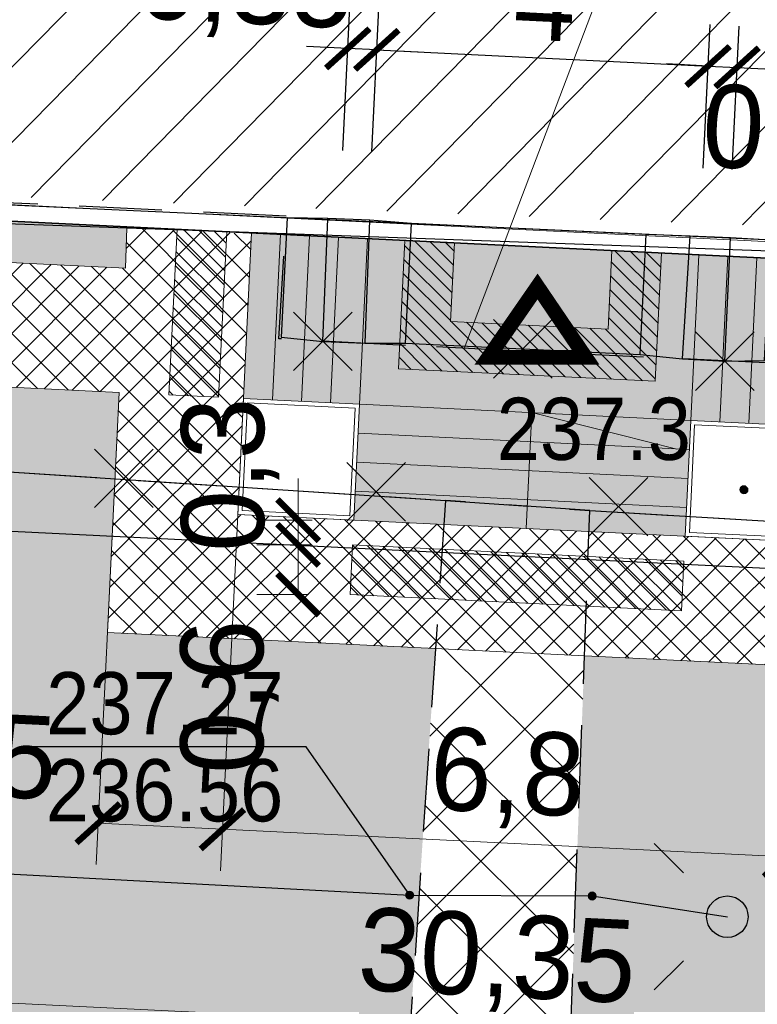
# Model space of a CAD drawing. Extents: x 40810 to 6568062, y -66833 to 5647073.
# Tile 12 of 35: x 6567786 to 6567795, y 5646964 to 5646976. Entities that reach past the tile are written whole.
import ezdxf
from ezdxf.enums import TextEntityAlignment as Align
from ezdxf.lldxf.tags import DXFTag

# ---------------------------------------------------------------- set-up
doc = ezdxf.new("R2010")
doc.units = 0
doc.header["$MEASUREMENT"] = 0
for name, pattern in [('DGN_STYLE_9021', [7.5, 3.75, 3.75]), ('KTCR02_05', [1.5, 1, -0.5]), ('PZAG_03_05', [9, 4.5, 4.5])]:
    doc.linetypes.add(name, pattern=pattern)
doc.layers.get('0').update_dxf_attribs({"linetype": 'CONTINUOUS'})
doc.layers.get('Defpoints').update_dxf_attribs({"linetype": 'CONTINUOUS'})
for name, color, linetype, lineweight in [('_Eko_deszczowka', 94, 'CONTINUOUS', 30), ('A_izolacja', 5, 'CONTINUOUS', 9), ('IA_bezp', 140, 'CONTINUOUS', 20), ('l.przerywana', 104, 'ICAD_ISO03W100', 5), ('l.widokowa', 140, 'CONTINUOUS', 15), ('szraf1', 8, 'CONTINUOUS', 5), ('wymiarowanie', 176, 'CONTINUOUS', 9)]:
    doc.layers.add(name, color=color, linetype=linetype, lineweight=lineweight)
for name, color, linetype in [('BDOT1', 7, 'CONTINUOUS'), ('D-opis', 104, 'CONTINUOUS'), ('EWID_BUD', 7, 'CONTINUOUS'), ('GESUT1', 7, 'CONTINUOUS'), ('IA_wymiary', 7, 'CONTINUOUS'), ('PZAG', 7, 'CONTINUOUS'), ('Z-zielen', 62, 'CONTINUOUS')]:
    doc.layers.add(name, color=color, linetype=linetype)
doc.styles.get("Standard").update_dxf_attribs({"font": 'GOTHIC.TTF'})
doc.styles.add('STYLE-GEO_140', font='geo_140.shx', dxfattribs={"bigfont": 'geo_140big.shx'})
tags = doc.linetypes.add('ICAD_ISO03W100', pattern=[30, 12, -18]).pattern_tags.tags
tags[6:7] = [DXFTag(74, 4), DXFTag(75, 0), DXFTag(340, '0'), DXFTag(46, 1.0), DXFTag(50, 0.0), DXFTag(44, 0.0), DXFTag(45, 0.0)]
tags[4:5] = [DXFTag(74, 4), DXFTag(75, 0), DXFTag(340, '0'), DXFTag(46, 1.0), DXFTag(50, 0.0), DXFTag(44, 0.0), DXFTag(45, 0.0)]
doc.dimstyles.new('Skala 1-50', dxfattribs={"dimtxt": 1, "dimasz": 0.5, "dimexe": 0.5, "dimexo": 0.5, "dimgap": 0.2, "dimtad": 1, "dimtxsty": 'Standard', "dimblk": 'ARCHTICK', "dimcen": 0.5, "dimclrd": 256, "dimclre": 256, "dimadec": 0, "dimazin": 0, "dimtfac": 1, "dimtdec": 1, "dimtmove": 1, "dimatfit": 3, "dimldrblk": 'ARCHTICK', "dimfxl": 1, "dimlwd": -1, "dimlwe": -1, "dimarcsym": 0})
pattern_1 = [(45, (0, 0), (-0.1767766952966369, 0.1767766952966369), []), (135, (0, 0), (-0.1767766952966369, -0.1767766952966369), [])]
pattern_2 = [(0, (0.04, 0.02), (0, 1), [0, -1]), (0, (0.36, 0.04), (0, 1), [0, -1]), (0, (0.18, 0.26), (0, 1), [0, -1]), (0, (0.4, 0.42), (0, 1), [0, -1]), (0, (0.14, 0.48), (0, 1), [0, -1]), (0, (0.22, 0.72), (0, 1), [0, -1]), (0, (0.08, 0.9), (0, 1), [0, -1]), (0, (0.4, 0.88), (0, 1), [0, -1]), (0, (0.64, 0.92), (0, 1), [0, -1]), (0, (0.76, 0.68), (0, 1), [0, -1]), (0, (0.96, 0.66), (0, 1), [0, -1]), (0, (0.96, 0.3), (0, 1), [0, -1]), (0, (0.78, 0.18), (0, 1), [0, -1]), (0, (0.5, 0.24), (0, 1), [0, -1]), (0, (0.68, 0.42), (0, 1), [0, -1]), (0, (0.5, 0.6), (0, 1), [0, -1]), (0, (0.92, 0.04), (0, 1), [0, -1])]

# ---------------------------------------------------------------- blocks, each defined once
blk = doc.blocks.new('DWG_H0_11')
at = {"layer": 'BDOT1', "linetype": 'Continuous'}
blk.add_hatch(color=7, dxfattribs=at).paths.add_polyline_path([(0.08999999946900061, -2.728484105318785e-10, 0.9999999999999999), (-0.09000000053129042, -2.728484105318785e-10, 0.9999999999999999)], flags=16)
at = {"layer": 'BDOT1', "color": 7, "linetype": 'Continuous'}
blk.add_lwpolyline([(0.08999999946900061, -2.728484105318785e-10, 0.9999999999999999), (-0.09000000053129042, -2.728484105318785e-10, 0.9999999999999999)], format="xyb", close=True, dxfattribs=at)
blk = doc.blocks.new('RTPW01_1')
at = {"layer": 'BDOT1', "color": 7, "linetype": 'Continuous'}
blk.add_circle((-5.311449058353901e-10, -2.728484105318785e-10), 0.09, dxfattribs=at)
blk.add_blockref('DWG_H0_11', (-5.311449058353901e-10, -2.728484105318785e-10), dxfattribs=at)
blk = doc.blocks.new('SUSM01_1')
at = {"layer": 'GESUT1', "color": 235, "linetype": 'Continuous'}
for p, q in [((-1.767766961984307, 1.767766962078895), (-1.060660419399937, 1.060660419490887)), ((1.767766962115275, 1.767766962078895), (1.060660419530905, 1.060660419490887)), ((-1.767766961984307, -1.767766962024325), (-1.060660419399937, -1.060660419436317)), ((1.767766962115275, -1.767766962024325), (1.060660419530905, -1.060660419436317))]:
    blk.add_line(p, q, dxfattribs=at)
blk.add_circle((6.548361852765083e-11, 2.546585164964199e-11), 0.5, dxfattribs=at)
blk = doc.blocks.new('DWG_H0_26')
at = {"layer": 'GESUT1', "linetype": 'Continuous'}
blk.add_hatch(color=230, dxfattribs=at).paths.add_polyline_path([(0.09000000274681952, -2.954038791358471e-09, 0.9999999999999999), (-0.08999999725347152, -2.954038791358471e-09, 0.9999999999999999)], flags=16)
at = {"layer": 'GESUT1', "color": 230, "linetype": 'Continuous'}
blk.add_lwpolyline([(0.09000000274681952, -2.954038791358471e-09, 0.9999999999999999), (-0.08999999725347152, -2.954038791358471e-09, 0.9999999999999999)], format="xyb", close=True, dxfattribs=at)
blk = doc.blocks.new('SUPS01_1')
at = {"layer": 'GESUT1', "color": 230, "linetype": 'Continuous'}
blk.add_circle((2.746673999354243e-09, 4.496541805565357e-09), 0.09, dxfattribs=at)
blk.add_blockref('DWG_H0_26', (2.746673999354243e-09, 4.496541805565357e-09), dxfattribs=at)
blk = doc.blocks.new('_ArchTick')
at = {"color": 0, "linetype": 'ByBlock', "const_width": 0.15}
blk.add_lwpolyline([(-0.5, -0.5), (0.5, 0.5)], dxfattribs=at)
blk = doc.blocks.new('*D256')
at = {"layer": 'Defpoints', "color": 0}
for p in [(6567787.446400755, 5646971.543893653), (6567788.9446075, 5646971.470568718), (6567788.690295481, 5646966.274355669)]:
    blk.add_point(p, dxfattribs=at)
at = {"layer": 'wymiarowanie'}
for p, q in [((6567787.421959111, 5646971.044491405), (6567787.167647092, 5646965.848278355)), ((6567788.920165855, 5646970.97116647), (6567788.665853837, 5646965.77495342)), ((6567787.192088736, 5646966.347680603), (6567788.690295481, 5646966.274355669))]:
    blk.add_line(p, q, dxfattribs=at)
at = {"layer": 'wymiarowanie', "linetype": 'Continuous', "xscale": 0.5, "yscale": 0.5, "zscale": 0.5}
for p, rotation in [((6567787.192088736, 5646966.347680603), 177.1980771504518), ((6567788.690295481, 5646966.274355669), 357.1980771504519)]:
    blk.add_blockref('_ArchTick', p, dxfattribs=dict(at, rotation=rotation))
at = {"layer": 'wymiarowanie', "color": 0, "linetype": 'Continuous', "insert": (6567785.757955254, 5646967.084634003), "char_height": 1, "attachment_point": 5, "rotation": 357.1980771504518}
blk.add_mtext('1,5', dxfattribs=at)
blk = doc.blocks.new('*D257')
at = {"layer": 'Defpoints', "color": 0}
for p in [(6567788.9446075, 5646971.470568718), (6567795.668059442, 5646969.739835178), (6567795.482184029, 5646965.941948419)]:
    blk.add_point(p, dxfattribs=at)
at = {"layer": 'wymiarowanie'}
for p, q in [((6567788.920165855, 5646970.97116647), (6567788.665853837, 5646965.77495342)), ((6567795.643617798, 5646969.240432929), (6567795.457742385, 5646965.44254617)), ((6567788.690295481, 5646966.274355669), (6567795.482184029, 5646965.941948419))]:
    blk.add_line(p, q, dxfattribs=at)
at = {"layer": 'wymiarowanie', "linetype": 'Continuous', "xscale": 0.5, "yscale": 0.5, "zscale": 0.5}
for p, rotation in [((6567788.690295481, 5646966.274355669), 177.1980771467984), ((6567795.482184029, 5646965.941948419), 357.1980771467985)]:
    blk.add_blockref('_ArchTick', p, dxfattribs=dict(at, rotation=rotation))
at = {"layer": 'wymiarowanie', "color": 0, "linetype": 'Continuous', "insert": (6567792.123930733, 5646966.878270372), "char_height": 1, "attachment_point": 5, "rotation": 357.1980771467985}
blk.add_mtext('6,8', dxfattribs=at)
blk = doc.blocks.new('*D273')
at = {"layer": 'Defpoints', "color": 0}
for p in [(6567777.265670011, 5646974.044550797), (6567807.580784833, 5646972.56087454), (6567807.120316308, 5646963.152382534)]:
    blk.add_point(p, dxfattribs=at)
at = {"layer": 'wymiarowanie'}
for p, q in [((6567777.241228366, 5646973.545148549), (6567776.780759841, 5646964.136656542)), ((6567807.556343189, 5646972.061472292), (6567807.095874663, 5646962.652980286)), ((6567776.805201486, 5646964.636058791), (6567807.120316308, 5646963.152382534))]:
    blk.add_line(p, q, dxfattribs=at)
at = {"layer": 'wymiarowanie', "linetype": 'Continuous', "xscale": 0.5, "yscale": 0.5, "zscale": 0.5}
for p, rotation in [((6567776.805201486, 5646964.636058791), 177.1980771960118), ((6567807.120316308, 5646963.152382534), 357.1980771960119)]:
    blk.add_blockref('_ArchTick', p, dxfattribs=dict(at, rotation=rotation))
at = {"layer": 'wymiarowanie', "color": 0, "linetype": 'Continuous', "insert": (6567792.000449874, 5646964.664338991), "char_height": 1, "attachment_point": 5, "rotation": 357.19807719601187}
blk.add_mtext('30,35', dxfattribs=at)
blk = doc.blocks.new('*D306')
at = {"layer": 'Defpoints', "color": 0}
for p in [(6567735.331637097, 5646990.776601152), (6567796.86, 5646947.89)]:
    blk.add_point(p, dxfattribs=at)
at = {"layer": 'wymiarowanie'}
blk.add_line((6567786.463698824, 5646955.136447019), (6567735.331637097, 5646990.776601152), dxfattribs=at)
at = {"layer": 'wymiarowanie', "linetype": 'Continuous', "xscale": 0.5, "yscale": 0.5, "zscale": 0.5, "rotation": 145.122668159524}
blk.add_blockref('_ArchTick', (6567735.331637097, 5646990.776601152), dxfattribs=at)
at = {"layer": 'wymiarowanie', "color": 0, "linetype": 'Continuous', "insert": (6567785.804729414, 5646956.464358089), "char_height": 1, "attachment_point": 5, "rotation": 325.12266815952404}
blk.add_mtext('R75', dxfattribs=at)
blk = doc.blocks.new('*D321')
at = {"layer": 'Defpoints', "color": 0}
for p in [(6567794.547342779, 5646975.48087975), (6567790.467480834, 5646973.946931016), (6567794.462698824, 5646973.751397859)]:
    blk.add_point(p, dxfattribs=at)
at = {"layer": 'IA_wymiary'}
for p, q in [((6567790.491922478, 5646974.446333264), (6567790.576566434, 5646976.175815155)), ((6567794.487140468, 5646974.250800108), (6567794.571784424, 5646975.980281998)), ((6567790.552124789, 5646975.676412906), (6567794.547342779, 5646975.48087975))]:
    blk.add_line(p, q, dxfattribs=at)
at = {"layer": 'IA_wymiary', "linetype": 'Continuous', "zscale": 0.5}
for p, xscale, yscale, rotation in [((6567790.552124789, 5646975.676412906), 0.5000000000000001, 0.5000000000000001, 177.1980771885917), ((6567794.547342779, 5646975.48087975), 0.5, 0.5, -2.801922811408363)]:
    blk.add_blockref('_ArchTick', p, dxfattribs=dict(at, xscale=xscale, yscale=yscale, rotation=rotation))
at = {"layer": 'IA_wymiary', "color": 0, "linetype": 'Continuous', "insert": (6567792.584566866, 5646976.29037092), "char_height": 1, "attachment_point": 5, "rotation": 357.19807718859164}
blk.add_mtext('4', dxfattribs=at)
blk = doc.blocks.new('*D322')
at = {"layer": 'Defpoints', "color": 0}
for p in [(6567790.202543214, 5646975.693522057), (6567790.11789926, 5646973.964040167), (6567790.467480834, 5646973.946931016)]:
    blk.add_point(p, dxfattribs=at)
at = {"layer": 'IA_wymiary'}
for p, q in [((6567790.142340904, 5646974.463442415), (6567790.226984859, 5646976.192924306)), ((6567790.491922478, 5646974.446333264), (6567790.576566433, 5646976.175815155)), ((6567790.202543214, 5646975.693522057), (6567789.703140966, 5646975.717963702)), ((6567790.552124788, 5646975.676412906), (6567790.202543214, 5646975.693522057)), ((6567790.552124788, 5646975.676412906), (6567791.051527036, 5646975.651971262))]:
    blk.add_line(p, q, dxfattribs=at)
at = {"layer": 'IA_wymiary', "linetype": 'Continuous', "xscale": 0.5, "yscale": 0.5, "zscale": 0.5}
for p, rotation in [((6567790.202543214, 5646975.693522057), -2.801922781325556), ((6567790.552124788, 5646975.676412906), 177.1980772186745)]:
    blk.add_blockref('_ArchTick', p, dxfattribs=dict(at, rotation=rotation))
at = {"layer": 'IA_wymiary', "color": 0, "linetype": 'Continuous', "insert": (6567788.968650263, 5646976.403054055), "char_height": 1, "attachment_point": 5, "rotation": 357.1980772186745}
blk.add_mtext('0,35', dxfattribs=at)
blk = doc.blocks.new('*D323')
at = {"layer": 'Defpoints', "color": 0}
for p in [(6567794.896924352, 5646975.463770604), (6567794.462698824, 5646973.751397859), (6567794.812280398, 5646973.734288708)]:
    blk.add_point(p, dxfattribs=at)
at = {"layer": 'IA_wymiary'}
for p, q in [((6567794.487140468, 5646974.250800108), (6567794.571784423, 5646975.980282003)), ((6567794.836722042, 5646974.233690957), (6567794.921365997, 5646975.963172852)), ((6567794.547342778, 5646975.480879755), (6567794.04794053, 5646975.505321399)), ((6567794.547342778, 5646975.480879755), (6567794.896924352, 5646975.463770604)), ((6567794.896924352, 5646975.463770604), (6567795.396326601, 5646975.439328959))]:
    blk.add_line(p, q, dxfattribs=at)
at = {"layer": 'IA_wymiary', "linetype": 'Continuous', "xscale": 0.5, "yscale": 0.5, "zscale": 0.5}
for p, rotation in [((6567794.547342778, 5646975.480879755), -2.801922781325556), ((6567794.896924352, 5646975.463770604), 177.1980772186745)]:
    blk.add_blockref('_ArchTick', p, dxfattribs=dict(at, rotation=rotation))
at = {"layer": 'IA_wymiary', "color": 0, "linetype": 'Continuous', "insert": (6567796.558401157, 5646976.148379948), "char_height": 1, "attachment_point": 5, "rotation": 357.1980772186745}
blk.add_mtext('0,35', dxfattribs=at)
blk = doc.blocks.new('*D328')
at = {"layer": 'Defpoints', "color": 0}
for p in [(6567796.168221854, 5646973.822671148), (6567795.834244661, 5646973.135771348), (6567796.13388601, 5646973.121106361)]:
    blk.add_point(p, dxfattribs=at)
at = {"layer": 'wymiarowanie'}
for p, q in [((6567795.858686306, 5646973.635173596), (6567795.893022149, 5646974.336738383)), ((6567796.158327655, 5646973.620508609), (6567796.192663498, 5646974.322073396)), ((6567795.868580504, 5646973.837336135), (6567795.369178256, 5646973.861777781)), ((6567795.868580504, 5646973.837336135), (6567796.168221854, 5646973.822671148)), ((6567796.168221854, 5646973.822671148), (6567796.667624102, 5646973.798229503))]:
    blk.add_line(p, q, dxfattribs=at)
at = {"layer": 'wymiarowanie', "linetype": 'Continuous', "xscale": 0.5, "yscale": 0.5, "zscale": 0.5}
for p, rotation in [((6567795.868580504, 5646973.837336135), 357.1980771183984), ((6567796.168221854, 5646973.822671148), 177.1980771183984)]:
    blk.add_blockref('_ArchTick', p, dxfattribs=dict(at, rotation=rotation))
at = {"layer": 'wymiarowanie', "color": 0, "linetype": 'Continuous', "insert": (6567795.406869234, 5646974.631896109), "char_height": 1, "attachment_point": 5, "rotation": 357.1980771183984}
blk.add_mtext('0,3', dxfattribs=at)
blk = doc.blocks.new('*D330')
at = {"layer": 'Defpoints', "color": 0}
for p in [(6567790.274497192, 5646970.003805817), (6567789.603862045, 5646969.704164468), (6567790.259832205, 5646969.704164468)]:
    blk.add_point(p, dxfattribs=at)
at = {"layer": 'wymiarowanie'}
for p, q in [((6567789.603862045, 5646970.003805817), (6567789.603862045, 5646970.503805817)), ((6567789.774497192, 5646970.003805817), (6567789.103862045, 5646970.003805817)), ((6567789.603862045, 5646970.003805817), (6567789.603862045, 5646969.704164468)), ((6567789.759832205, 5646969.704164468), (6567789.103862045, 5646969.704164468)), ((6567789.603862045, 5646969.704164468), (6567789.603862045, 5646969.204164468))]:
    blk.add_line(p, q, dxfattribs=at)
at = {"layer": 'wymiarowanie', "linetype": 'Continuous', "xscale": 0.5, "yscale": 0.5, "zscale": 0.5}
for p, rotation in [((6567789.603862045, 5646970.003805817), 270), ((6567789.603862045, 5646969.704164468), 90)]:
    blk.add_blockref('_ArchTick', p, dxfattribs=dict(at, rotation=rotation))
at = {"layer": 'wymiarowanie', "color": 0, "linetype": 'Continuous', "insert": (6567788.785624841, 5646970.551651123), "char_height": 1, "attachment_point": 5, "rotation": 90}
blk.add_mtext('0,3', dxfattribs=at)
blk = doc.blocks.new('*D331')
at = {"layer": 'Defpoints', "color": 0}
for p in [(6567790.259832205, 5646969.704164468), (6567789.603862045, 5646969.10488177), (6567790.230502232, 5646969.10488177)]:
    blk.add_point(p, dxfattribs=at)
at = {"layer": 'wymiarowanie'}
for p, q in [((6567789.759832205, 5646969.704164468), (6567789.103862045, 5646969.704164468)), ((6567789.603862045, 5646969.704164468), (6567789.603862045, 5646969.10488177)), ((6567789.730502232, 5646969.10488177), (6567789.103862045, 5646969.10488177))]:
    blk.add_line(p, q, dxfattribs=at)
at = {"layer": 'wymiarowanie', "linetype": 'Continuous', "xscale": 0.5, "yscale": 0.5, "zscale": 0.5}
for p, rotation in [((6567789.603862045, 5646969.704164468), 90), ((6567789.603862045, 5646969.10488177), 270)]:
    blk.add_blockref('_ArchTick', p, dxfattribs=dict(at, rotation=rotation))
at = {"layer": 'wymiarowanie', "color": 0, "linetype": 'Continuous', "insert": (6567788.776841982, 5646967.87410126), "char_height": 1, "attachment_point": 5, "rotation": 90}
blk.add_mtext('0,6', dxfattribs=at)

msp = doc.modelspace()

# ---------------------------------------------------------------- hatches: boundary and pattern name
at = {"layer": 'D-opis', "lineweight": 0}
h = msp.add_hatch(color=8, dxfattribs=at)
h.dxf.hatch_style = 1
h.paths.add_polyline_path([(6567793.071945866, 5646971.965721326), (6567792.49088781, 5646972.821607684), (6567791.898290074, 5646971.965721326)])
at = {"layer": 'IA_bezp', "linetype": 'Continuous'}
h = msp.add_hatch(dxfattribs=at)
h.set_pattern_fill('ANSI31', color=256, angle=90)
h.set_pattern_definition([(135, (6567788.045683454, 5646968.909348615), (-0.08838834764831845, -0.08838834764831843), [])])
h.paths.add_polyline_path([(6567790.814393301, 5646971.829596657), (6567790.890162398, 5646973.377743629), (6567791.489445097, 5646973.348413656), (6567791.443005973, 5646972.399549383), (6567793.340734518, 5646972.306671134), (6567793.387173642, 5646973.255535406), (6567793.986456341, 5646973.226205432), (6567793.910687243, 5646971.678058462)])
h.paths.add_polyline_path([(6567796.467768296, 5646990.174305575), (6567796.49709827, 5646990.773588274), (6567800.492316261, 5646990.578055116), (6567800.462986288, 5646989.978772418)])
h.paths.add_polyline_path([(6567790.230502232, 5646969.10488177), (6567790.259832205, 5646969.704164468), (6567794.255050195, 5646969.508631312), (6567794.225720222, 5646968.909348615)])
h.paths.add_polyline_path([(6567796.350448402, 5646987.77717478), (6567796.379778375, 5646988.376457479), (6567800.374996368, 5646988.180924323), (6567800.345666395, 5646987.581641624)])
h.paths.add_polyline_path([(6567788.045683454, 5646971.514563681), (6567788.143450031, 5646973.512172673), (6567788.74273273, 5646973.4828427), (6567788.644966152, 5646971.485233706)])
h.paths.add_polyline_path([(6567796.036119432, 5646971.123497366), (6567796.13388601, 5646973.121106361), (6567796.733168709, 5646973.091776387), (6567796.635402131, 5646971.094167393)])
at = {"layer": 'szraf1', "true_color": 0xc7c8ca}
h = msp.add_hatch(dxfattribs=at)
h.set_pattern_fill('ANSI37', color=9, scale=2, style=0)
h.set_pattern_definition(pattern_1)
h.paths.add_polyline_path([(6567823.290277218, 5646949.789298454), (6567823.249822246, 5646947.075506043), (6567815.664571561, 5646947.380083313, 0.1966573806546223), (6567818.004233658, 5646952.370491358), (6567818.831690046, 5646976.873305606, 0.1608154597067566), (6567817.350105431, 5646983.958499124), (6567809.203317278, 5646997.767785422, 0.2654325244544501), (6567799.729148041, 5647003.178499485), (6567753.06303861, 5647002.389708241, 0.2081719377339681), (6567747.979839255, 5647000.074529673), (6567747.209997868, 5647008.789999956), (6567747.350053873, 5647008.792367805, 0.1638587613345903), (6567751.584473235, 5647007.366387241), (6567799.729148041, 5647008.178499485, -0.2744804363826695), (6567813.50975784, 5647000.308369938), (6567821.656545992, 5646986.49908364, -0.14264435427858), (6567823.866820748, 5646977.829202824), (6567822.996147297, 5646952.046635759, 0.08184528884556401)])
at = {"layer": 'szraf1', "linetype": 'Continuous'}
h = msp.add_hatch(dxfattribs=at)
h.set_pattern_fill('ANSI37', color=40, scale=2, style=0)
h.set_pattern_definition(pattern_1)
h.paths.add_polyline_path([(6567813.016186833, 5646947.486426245), (6567815.626365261, 5646947.346295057, 0.2076535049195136), (6567818.004235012, 5646952.370531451), (6567818.869669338, 5646977.997956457, 0.1426443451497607), (6567817.350105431, 5646983.958499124), (6567812.569733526, 5646992.06151138), (6567801.528724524, 5646992.601878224, -0.3950589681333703), (6567800.577751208, 5646993.583748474), (6567800.415611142, 5647003.157058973), (6567796.415598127, 5647003.123956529), (6567796.571625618, 5646993.911553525, -0.4191824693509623), (6567795.571769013, 5646992.894619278), (6567776.232098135, 5646993.83994063), (6567775.170294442, 5646972.144708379), (6567787.446400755, 5646971.543893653), (6567787.304639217, 5646968.64736061), (6567797.092923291, 5646968.168304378), (6567797.23468483, 5646971.06483742), (6567815.62616289, 5646970.164725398, -0.3999617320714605), (6567817.052837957, 5646968.666518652), (6567816.505089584, 5646952.421157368, -0.299344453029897)])
h.paths.add_polyline_path([(6567795.834244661, 5646973.135771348), (6567797.332451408, 5646973.062446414), (6567797.308009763, 5646972.563044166), (6567815.631408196, 5646971.666264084, 0.418656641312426), (6567817.203878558, 5646973.113844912), (6567817.370523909, 5646978.048582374, 0.1426443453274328), (6567816.058173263, 5646983.196323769), (6567812.161408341, 5646989.801570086, 0.2970977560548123), (6567811.150230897, 5646990.629188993), (6567801.519085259, 5646991.100554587, 0.414213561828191), (6567800.471397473, 5646990.150633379), (6567800.448321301, 5646989.679131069), (6567794.594661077, 5646989.965619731), (6567794.666620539, 5646991.435926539), (6567781.462425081, 5646992.082163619), (6567777.656979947, 5646992.268408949), (6567776.741826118, 5646973.569590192), (6567787.519725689, 5646973.042100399), (6567787.537144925, 5646973.529311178), (6567789.041762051, 5646973.455672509), (6567788.876113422, 5646970.072245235), (6567795.668041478, 5646969.739836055)], flags=16)
h = msp.add_hatch(dxfattribs=at)
h.set_pattern_fill('GRAVL1', color=256, style=0)
h.set_pattern_definition([(228.0128, (0.72, 1), (-7.999998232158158, -9.000001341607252), [0.134536, -13.319088]), (184.9697, (0.63, 0.9), (12.00000105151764, 0.999991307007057), [0.230868, -22.855925]), (132.5104, (0.4, 0.88), (9.999990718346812, -11.0000086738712), [0.162788, -16.116032]), (267.2737, (0.01, 0.63), (0.9999960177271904, 20.00000029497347), [0.210238, -20.813558]), (292.8337, (0, 0.42), (-5.00000990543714, 11.99999641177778), [0.206155, -20.409373]), (357.2737, (0.08, 0.23), (-20.00000029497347, 0.9999960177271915), [0.210238, -20.813558]), (37.6942, (0.29, 0.22), (-13.00000734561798, -9.99999040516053), [0.278029, -27.524849]), (72.2553, (0.51, 0.39), (7.000010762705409, 21.99999623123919), [0.262488, -25.986321]), (121.4296, (0.59, 0.64), (-8.000008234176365, 12.99999503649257), [0.21095, -20.884073]), (175.2364, (0.48, 0.82), (11.00000094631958, -0.9999915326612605), [0.240832, -11.800763]), (222.3974, (0.24, 0.84), (-12.00000735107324, -10.99999208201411), [0.311448, -30.833375]), (138.8141, (1, 0.62), (-7.000002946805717, 5.999997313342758), [0.106301, -10.523844]), (171.4692, (0.92, 0.69), (12.99999828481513, -2.00000791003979), [0.202237, -20.021511]), (225, (0.72, 0.72), (-2.220446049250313e-16, -1.000000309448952), [0.141421, -1.272792]), (203.1986, (0.65, 0.84), (4.999999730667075, 2.000001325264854), [0.076158, -7.539615]), (291.8014, (0.58, 0.81), (-0.9999999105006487, 3.00000027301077), [0.107703, -5.277462]), (30.9638, (0.62, 0.71), (2.999998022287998, 2.000002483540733), [0.174929, -5.656023]), (161.5651, (0.77, 0.8), (2.000000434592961, -0.9999984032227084), [0.126491, -3.035787]), (16.38950000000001, (0, 0.81), (10.00000219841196, 2.99999270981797), [0.1772, -17.542845]), (70.3462, (0.17, 0.86), (-3.999995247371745, -11.00000213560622), [0.148661, -14.717408]), (293.1986, (0.77, 1), (-2.000001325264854, 4.999999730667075), [0.152315, -7.463458]), (343.6105, (0.83, 0.86), (-10.00000219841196, 2.999992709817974), [0.1772, -17.542845]), (339.444, (0, 0.19), (-5.000001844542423, 1.999995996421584), [0.17088, -8.373124]), (294.7751, (0.16, 0.13), (-4.99999218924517, 11.00000342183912), [0.143178, -14.174643]), (66.80140000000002, (0.78, 0), (2.000001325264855, 4.999999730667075), [0.152315, -7.463458]), (17.354, (0.84, 0.14), (-13.00000201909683, -3.999994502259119), [0.167631, -16.595424]), (69.444, (0.29, 0), (-1.999995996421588, -5.000001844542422), [0.08544, -8.458564]), (101.3099, (0.72, 0), (-0.9999976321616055, 4.000000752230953), [0.05099, -5.048029]), (165.9638, (0.71, 0.05), (3.00000054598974, -0.9999980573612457), [0.206155, -3.91695]), (186.009, (0.51, 0.1), (9.99999975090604, 0.9999993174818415), [0.19105, -18.913923]), (303.6901, (0.62, 0.62), (-1.000001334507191, 1.99999955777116), [0.144222, -3.461329]), (353.1572, (0.7, 0.5), (16.99999936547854, -2.000007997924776), [0.251794, -24.927563]), (60.94540000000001, (0.95, 0.47), (-4.000000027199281, -7.000000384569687), [0.102956, -10.192674]), (90, (1, 0.56), (-0.9999999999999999, 1), [0.06, -0.94]), (120.2564, (0.49, 0.13), (3.999994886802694, -7.000002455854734), [0.138924, -13.75352]), (48.01280000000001, (0.42, 0.25), (7.999998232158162, 9.00000134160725), [0.269072, -13.184552]), (0, (0.6, 0.45), (1, 1), [0.26, -0.74]), (325.3047999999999, (0.86, 0.45), (-9.999994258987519, 7.000008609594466), [0.158114, -15.653274]), (254.0546, (0.99, 0.36), (-0.9999998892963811, -4.000000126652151), [0.145602, -7.134508]), (207.646, (0.95, 0.22), (-18.99999580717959, -10.00000771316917), [0.237065, -23.469474]), (175.4261, (0.74, 0.11), (-13.00000055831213, 0.999994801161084), [0.250799, -24.829074])])
h.paths.add_polyline_path([(6567776.741826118, 5646973.569590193), (6567777.606630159, 5646991.239640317), (6567781.412075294, 5646991.053394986), (6567781.38763365, 5646990.553992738), (6567778.081623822, 5646990.715794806), (6567777.265703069, 5646974.044549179), (6567787.544167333, 5646973.541502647), (6567787.519725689, 5646973.042100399)])
h = msp.add_hatch(dxfattribs=at)
h.set_pattern_fill('ANSI37', color=256, scale=6, style=0)
h.set_pattern_definition([(45, (0, 0), (-0.5303300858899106, 0.5303300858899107), []), (135, (0, 0), (-0.5303300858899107, -0.5303300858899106), [])])
h.paths.add_polyline_path([(6567793.055802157, 5646968.365888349), (6567791.260648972, 5646968.453746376), (6567790.19, 5646952.43), (6567790.19, 5646951.22), (6567790.12, 5646950.76), (6567787.55, 5646950.86), (6567787.534792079, 5646949.939920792), (6567790.367737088, 5646949.824471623), (6567790.310464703, 5646948.398149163), (6567791.865947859, 5646948.335690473), (6567791.859999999, 5646950.809999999), (6567792.44, 5646951.54)])
at = {"layer": 'wymiarowanie'}
h = msp.add_hatch(dxfattribs=at)
h.set_pattern_fill('ANSI31', color=256, scale=0.2, angle=0.5384788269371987, style=0)
h.set_pattern_definition([(45.53847882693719, (6567928.101024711, 5646924.288437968), (-0.4532128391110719, 0.4447731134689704), [])])
h.paths.add_polyline_path([(6567788.542576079, 5646990.137405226), (6567778.271940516, 5646990.513727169), (6567777.475207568, 5646974.234535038), (6567807.453007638, 5646973.087492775), (6567808.262438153, 5646989.269763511), (6567800.654351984, 5646989.600387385), (6567800.372272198, 5646984.209012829), (6567788.345574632, 5646984.76081186)])
at = {"layer": 'wymiarowanie', "linetype": 'Continuous', "true_color": 0xc7c8ca}
msp.add_hatch(color=9, dxfattribs=at).paths.add_polyline_path([(6567795.834244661, 5646973.135771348), (6567789.042374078, 5646973.468177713), (6567788.9446075, 5646971.470568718), (6567790.342933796, 5646971.402132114), (6567790.274497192, 5646970.003805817), (6567794.269715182, 5646969.80827266), (6567794.338126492, 5646971.206600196), (6567795.736478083, 5646971.138162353)])
at = {"layer": 'Z-zielen', "linetype": 'Continuous'}
h = msp.add_hatch(dxfattribs=at)
h.set_pattern_fill('STIPPLE', color=256, style=0)
h.set_pattern_definition(pattern_2)
h.paths.add_polyline_path([(6567834.600000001, 5646957.495000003), (6567823.191362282, 5646957.827383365), (6567823.444938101, 5646965.336324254), (6567828.442089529, 5646965.167571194), (6567828.863972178, 5646977.660449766), (6567823.866820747, 5646977.829202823, 0.1426547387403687), (6567821.656545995, 5646986.499083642), (6567813.2373845, 5647000.769395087, 0.2607595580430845), (6567799.458200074, 5647008.176205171), (6567751.703012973, 5647007.367391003), (6567753.913369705, 5647007.404827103), (6567751.011241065, 5647008.834453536), (6567829.898409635, 5647009.741269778)])
h.paths.add_polyline_path([(6567821.79, 5646988.53), (6567828.8, 5646988.46), (6567828.94, 5647000.44), (6567821.94, 5647000.52)], flags=16)
h.paths.add_polyline_path([(6567821.940000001, 5647003.02), (6567820.471388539, 5647003.038372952), (6567820.303639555, 5646991.746975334), (6567818.547591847, 5646991.768944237), (6567820.448493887, 5646988.546803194), (6567821.790000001, 5646988.53)], flags=16)
h.paths.add_polyline_path([(6567829.530103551, 5646985.826366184, 0.9999999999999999), (6567825.131237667, 5646985.826366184, 0.9999999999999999)], flags=16)
h.paths.add_polyline_path([(6567821.94, 5647003.02), (6567825.040000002, 5647003.02), (6567825.040000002, 5647000.52), (6567821.94, 5647000.52)], flags=16)
edge = h.paths.add_edge_path()
edge.add_arc((6567747.431800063, 5647001.680976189), 7.111861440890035, 279.14085864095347, 5.919009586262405, ccw=False)
edge.add_line((6567748.561161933, 5646994.662188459), (6567748.005706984, 5647000.103134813))
edge.add_arc((6567753.177665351, 5646995.400115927), 6.990532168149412, 91.00105870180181, 137.7187995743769, ccw=False)
edge.add_line((6567753.055534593, 5647002.389581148), (6567754.503133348, 5647002.41409866))
h = msp.add_hatch(dxfattribs=at)
h.set_pattern_fill('STIPPLE', color=256, style=0)
h.set_pattern_definition([(0, (0.0400000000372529, 0.01999999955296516), (0, 1), [0, -1]), (0, (0.3600000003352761, 0.0400000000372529), (0, 1), [0, -1]), (0, (0.1799999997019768, 0.2599999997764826), (0, 1), [0, -1]), (0, (0.400000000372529, 0.4199999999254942), (0, 1), [0, -1]), (0, (0.1399999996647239, 0.4800000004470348), (0, 1), [0, -1]), (0, (0.2199999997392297, 0.7199999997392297), (0, 1), [0, -1]), (0, (0.0800000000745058, 0.900000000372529), (0, 1), [0, -1]), (0, (0.400000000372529, 0.8799999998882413), (0, 1), [0, -1]), (0, (0.6399999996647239, 0.9199999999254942), (0, 1), [0, -1]), (0, (0.7599999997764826, 0.6799999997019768), (0, 1), [0, -1]), (0, (0.9599999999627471, 0.6600000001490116), (0, 1), [0, -1]), (0, (0.9599999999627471, 0.2999999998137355), (0, 1), [0, -1]), (0, (0.7800000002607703, 0.1799999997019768), (0, 1), [0, -1]), (0, (0.5, 0.2400000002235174), (0, 1), [0, -1]), (0, (0.6799999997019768, 0.4199999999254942), (0, 1), [0, -1]), (0, (0.5, 0.599999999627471), (0, 1), [0, -1]), (0, (0.9199999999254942, 0.0400000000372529), (0, 1), [0, -1])])
h.paths.add_polyline_path([(6567775.170294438, 5646972.144708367), (6567787.446400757, 5646971.543893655), (6567787.304639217, 5646968.647360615), (6567791.260648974, 5646968.453746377), (6567790.190000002, 5646952.48), (6567787.870000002, 5646952.48), (6567787.850130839, 5646951.258046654), (6567790.19, 5646951.220000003), (6567790.127082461, 5646950.806541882), (6567787.56574398, 5646950.859387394), (6567787.53003779, 5646949.941738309), (6567790.370000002, 5646949.880000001), (6567790.3086897, 5646948.375539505), (6567752.4103553, 5646949.919985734), (6567748.780501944, 5646991.010104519), (6567776.083981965, 5646990.813566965)])
h.paths.add_polyline_path([(6567769.49, 5646963.57), (6567769.69, 5646959.99), (6567765.56, 5646959.52), (6567765.45, 5646960.15), (6567761.58, 5646959.68), (6567760.64, 5646970.96), (6567765.29, 5646971.57), (6567766.05, 5646963.23)], flags=16)
h.paths.add_polyline_path([(6567790.480000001, 5646963.510000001), (6567784.640000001, 5646963.650000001), (6567784.660000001, 5646963.02), (6567781.150000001, 5646963.050000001), (6567781.14, 5646963.89), (6567777.120000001, 5646964.030000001), (6567777.02, 5646958.940000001), (6567780.99, 5646958.950000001), (6567781.010000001, 5646959.470000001), (6567784.580000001, 5646959.46), (6567784.600000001, 5646958.92), (6567788.130000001, 5646958.930000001), (6567790.420000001, 5646961.000000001)], flags=16)
h.paths.add_polyline_path([(6567759.25, 5646984.11), (6567759.54, 5646978.75), (6567766.72, 5646979.09), (6567766.46, 5646984.4)], flags=16)
h.paths.add_polyline_path([(6567774.68, 5646960.160000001), (6567767.82, 5646959.540000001), (6567767.720000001, 5646956.71), (6567774.510000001, 5646956.860000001)], flags=16)
h = msp.add_hatch(dxfattribs=at)
h.set_pattern_fill('STIPPLE', color=256, style=0)
h.set_pattern_definition(pattern_2)
h.paths.add_polyline_path([(6567793.055802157, 5646968.365888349), (6567797.092923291, 5646968.168304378), (6567797.23468483, 5646971.06483742), (6567815.62616289, 5646970.164725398), (6567815.218624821, 5646958.096621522), (6567816.695065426, 5646958.046762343), (6567816.505089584, 5646952.421157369, -0.2993158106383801), (6567813.016186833, 5646947.486426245), (6567791.865592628, 5646948.483466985), (6567791.957649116, 5646950.731583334), (6567792.44, 5646951.54)])

# ---------------------------------------------------------------- linework, layer by layer
at = {"layer": '_Eko_deszczowka', "linetype": 'Continuous'}
msp.add_line((6567785.793197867, 5646969.886947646), (6567808.05030383, 5646968.797644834), dxfattribs=at)
at = {"layer": 'A_izolacja', "lineweight": 35}
msp.add_lwpolyline([(6567800.448321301, 5646989.679131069), (6567808.399537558, 5646989.289984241), (6567807.580784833, 5646972.560874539), (6567777.26567001, 5646974.044550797), (6567778.081590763, 5646990.715796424), (6567788.8387152, 5646990.189323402), (6567788.578306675, 5646984.868543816), (6567800.184280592, 5646984.28413712)], close=True, dxfattribs=at)
at = {"layer": 'BDOT1', "color": 7, "linetype": 'KTCR02_05'}
for points in [[(6567775.7, 5646971.27), (6567791.38, 5646970.24), (6567793.12, 5646970.12), (6567796.16, 5646969.94), (6567807.07, 5646969.08), (6567807.34, 5646972.81), (6567795.3, 5646973.39), (6567795.25, 5646971.9), (6567793.77, 5646971.97), (6567790.9, 5646972.11), (6567789.37, 5646972.19), (6567789.46, 5646973.67), (6567777.32, 5646974.25), (6567778.22, 5646990.51), (6567785.79, 5646990.17), (6567788.64, 5646989.99), (6567790.018664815, 5646989.931901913), (6567800.63, 5646989.45), (6567800.63, 5646990.6), (6567776.79, 5646991.74)], [(6567787.53, 5646949.94), (6567790.37, 5646949.88), (6567790.24, 5646946.69), (6567791.87, 5646946.65), (6567791.86, 5646950.81), (6567792.44, 5646951.54), (6567793.12, 5646970.12), (6567791.38, 5646970.24), (6567790.19, 5646952.43), (6567790.19, 5646951.22), (6567790.12, 5646950.76), (6567787.55, 5646950.86)]]:
    msp.add_lwpolyline(points, close=True, dxfattribs=at)
at = {"layer": 'BDOT1', "color": 7, "linetype": 'Continuous'}
msp.add_lwpolyline([(6567789.4, 5646972.21), (6567789.9, 5646972.16), (6567790.41, 5646972.14), (6567790.9, 5646972.14), (6567793.73, 5646972), (6567794.24, 5646971.95), (6567794.75, 5646971.92), (6567795.23, 5646971.93), (6567795.3, 5646973.38), (6567794.82, 5646973.41), (6567794.33, 5646973.43), (6567793.8, 5646973.45), (6567790.97, 5646973.58), (6567790.47, 5646973.62), (6567789.96, 5646973.64), (6567789.47, 5646973.65)], close=True, dxfattribs=at)
for points in [[(6567789.900081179, 5646972.161998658), (6567789.959919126, 5646973.638001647)], [(6567790.410080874, 5646972.141998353), (6567790.469919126, 5646973.618001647)], [(6567790.9, 5646972.14), (6567790.97, 5646973.58)], [(6567793.73, 5646972), (6567793.8, 5646973.45)], [(6567794.240121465, 5646971.951996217), (6567794.329878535, 5646973.428003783)], [(6567794.750093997, 5646971.921998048), (6567794.819906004, 5646973.408002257)]]:
    msp.add_lwpolyline(points, dxfattribs=at)
at = {"layer": 'BDOT1', "color": 7, "linetype": 'DGN_STYLE_9021'}
for points in [[(6567774.73, 5646971.38), (6567775.7, 5646971.27), (6567791.38, 5646970.24)], [(6567793.12, 5646970.12), (6567796.16, 5646969.94), (6567807.07, 5646969.08), (6567817.38, 5646968.22)]]:
    msp.add_lwpolyline(points, dxfattribs=at)
at = {"layer": 'D-opis', "color": 8, "lineweight": 0, "const_width": 0.1769298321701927}
msp.add_lwpolyline([(6567793.071945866, 5646971.965721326), (6567792.49088781, 5646972.821607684), (6567791.898290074, 5646971.965721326)], close=True, dxfattribs=at)
at = {"layer": 'EWID_BUD', "color": 7, "linetype": 'Continuous'}
msp.add_lwpolyline([(6567777.37, 5646974.21), (6567807.41, 5646972.83), (6567808.19, 5646989.1), (6567800.63, 5646989.47), (6567800.36, 5646984.07), (6567792.27, 5646984.47), (6567789.72, 5646984.59), (6567788.37, 5646984.66), (6567788.63, 5646990), (6567785.79, 5646990.17), (6567778.23, 5646990.51)], close=True, dxfattribs=at)
at = {"layer": 'GESUT1', "color": 230, "linetype": 'Continuous'}
for points in [[(6567790.95, 5646965.48), (6567789.7, 5646967.27), (6567786.35, 5646967.27)], [(6567784.51, 5646965.82), (6567790.95, 5646965.48), (6567793.15, 5646965.47), (6567794.78, 5646965.22)]]:
    msp.add_lwpolyline(points, dxfattribs=at)
at = {"layer": 'IA_bezp', "linetype": 'Continuous'}
for p, q in [((6567788.644966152, 5646971.485233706), (6567788.045683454, 5646971.514563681)), ((6567790.259832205, 5646969.704164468), (6567790.230502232, 5646969.10488177)), ((6567794.255050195, 5646969.508631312), (6567794.225720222, 5646968.909348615))]:
    msp.add_line(p, q, dxfattribs=at)
for points in [[(6567788.143450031, 5646973.512172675), (6567788.045683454, 5646971.514563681)], [(6567788.74273273, 5646973.482842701), (6567788.644966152, 5646971.485233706)], [(6567790.890162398, 5646973.377743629), (6567790.814393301, 5646971.829596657), (6567793.910687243, 5646971.678058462), (6567793.986456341, 5646973.226205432)], [(6567791.489445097, 5646973.348413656), (6567791.443005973, 5646972.399549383), (6567793.340734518, 5646972.306671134), (6567793.387173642, 5646973.255535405)], [(6567790.259832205, 5646969.704164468), (6567794.255050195, 5646969.508631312)], [(6567790.230502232, 5646969.10488177), (6567794.225720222, 5646968.909348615)]]:
    msp.add_lwpolyline(points, dxfattribs=at)
at = {"layer": 'l.przerywana', "color": 7}
msp.add_lwpolyline([(6567800.638305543, 5646989.469593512), (6567808.19, 5646989.1), (6567807.390800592, 5646972.770412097), (6567777.475207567, 5646974.234535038), (6567778.271575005, 5646990.506258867), (6567788.629177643, 5646989.99933916), (6567788.368782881, 5646984.678840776), (6567800.374251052, 5646984.074317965), (6567800.638305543, 5646989.469593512)], dxfattribs=at)
at = {"layer": 'l.widokowa', "color": 5, "linetype": 'Continuous'}
msp.add_line((6567787.519725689, 5646973.042100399), (6567787.537144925, 5646973.529311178), dxfattribs=at)
at = {"layer": 'l.widokowa', "color": 5}
for points in [[(6567787.446400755, 5646971.543893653), (6567775.170294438, 5646972.144708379), (6567776.232098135, 5646993.83994063)], [(6567787.519725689, 5646973.042100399), (6567776.741826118, 5646973.569590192), (6567777.656979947, 5646992.268408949)], [(6567789.042374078, 5646973.468177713), (6567788.876170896, 5646970.072242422), (6567795.668041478, 5646969.739836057), (6567795.834244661, 5646973.135771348)], [(6567789.391955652, 5646973.451068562), (6567789.294189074, 5646971.453459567)], [(6567789.741537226, 5646973.433959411), (6567789.643770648, 5646971.436350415)], [(6567790.0911188, 5646973.41685026), (6567789.993352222, 5646971.419241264)], [(6567790.440700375, 5646973.399741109), (6567790.342933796, 5646971.402132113), (6567794.338151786, 5646971.206598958), (6567794.435918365, 5646973.204207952)], [(6567794.687733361, 5646971.189489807), (6567794.785499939, 5646973.187098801)], [(6567795.037314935, 5646971.172380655), (6567795.135081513, 5646973.16998965)], [(6567787.446400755, 5646971.543893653), (6567787.304639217, 5646968.64736061), (6567797.092923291, 5646968.168304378), (6567797.23468483, 5646971.06483742)], [(6567790.325824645, 5646971.052550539), (6567794.321042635, 5646970.857017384)], [(6567790.308715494, 5646970.702968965), (6567794.303933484, 5646970.50743581)], [(6567790.291606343, 5646970.353387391), (6567794.286824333, 5646970.157854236)]]:
    msp.add_lwpolyline(points, dxfattribs=at)
for points in [[(6567790.342933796, 5646971.402132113), (6567788.9446075, 5646971.470568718), (6567788.876170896, 5646970.072242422), (6567790.274497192, 5646970.003805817)], [(6567790.290549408, 5646971.354636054), (6567788.992103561, 5646971.418184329), (6567788.928555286, 5646970.119738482), (6567790.227001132, 5646970.056190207)], [(6567794.338151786, 5646971.206598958), (6567795.736478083, 5646971.138162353), (6567795.668041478, 5646969.739836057), (6567794.269715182, 5646969.808272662)], [(6567794.385647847, 5646971.154214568), (6567795.684093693, 5646971.090666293), (6567795.620545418, 5646969.792220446), (6567794.322099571, 5646969.855768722)]]:
    msp.add_lwpolyline(points, close=True, dxfattribs=at)
at = {"layer": 'PZAG', "color": 191, "linetype": 'PZAG_03_05'}
msp.add_lwpolyline([(6567752.96, 5647032.39), (6567757.87, 5646974.96), (6567757.87, 5646974.59), (6567831.71, 5646971.95)], dxfattribs=at)
at = {"layer": 'wymiarowanie', "linetype": 'Continuous'}
msp.add_line((6567794.255858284, 5646979.05524146), (6567791.605519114, 5646972.072374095), dxfattribs=at)
at = {"layer": 'wymiarowanie', "color": 1, "linetype": 'Continuous'}
for p, q in [((6567789.546446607, 5646972.513553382), (6567790.25355339, 5646971.8064466)), ((6567789.546446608, 5646971.8064466), (6567790.25355339, 5646972.513553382)), ((6567791.961446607, 5646972.423553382), (6567792.66855339, 5646971.7164466)), ((6567791.961446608, 5646971.7164466), (6567792.66855339, 5646972.423553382)), ((6567794.396540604, 5646972.27555143), (6567795.103647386, 5646971.568444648)), ((6567794.396540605, 5646971.568444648), (6567795.103647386, 5646972.27555143)), ((6567787.148897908, 5646970.860970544), (6567787.85600469, 5646970.153863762)), ((6567787.148897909, 5646970.153863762), (6567787.85600469, 5646970.860970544)), ((6567790.191016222, 5646970.698472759), (6567790.898123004, 5646969.991365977)), ((6567790.191016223, 5646969.991365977), (6567790.898123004, 5646970.698472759)), ((6567793.112649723, 5646970.519623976), (6567793.819756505, 5646969.812517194)), ((6567793.112649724, 5646969.812517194), (6567793.819756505, 5646970.519623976))]:
    msp.add_line(p, q, dxfattribs=at)
at = {"layer": 'wymiarowanie'}
for q in [(6567792.355074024, 5646969.901978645), (6567794.171066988, 5646970.86118342)]:
    msp.add_line((6567792.423510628, 5646971.300304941), q, dxfattribs=at)
msp.add_lwpolyline([(6567787.544167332, 5646973.541502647), (6567777.265670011, 5646974.044550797), (6567778.084422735, 5646990.773660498)], dxfattribs=at)

# ---------------------------------------------------------------- block references
at = {"layer": 'BDOT1', "color": 7, "linetype": 'Continuous', "xscale": 0.5, "yscale": 0.5, "zscale": 0.5}
msp.add_blockref('RTPW01_1', (6567794.98, 5646970.37), dxfattribs=at)
at = {"layer": 'GESUT1', "color": 235, "linetype": 'Continuous', "xscale": 0.5, "yscale": 0.5, "zscale": 0.5}
msp.add_blockref('SUSM01_1', (6567794.78, 5646965.22), dxfattribs=at)
at = {"layer": 'GESUT1', "color": 230, "linetype": 'Continuous', "xscale": 0.5, "yscale": 0.5, "zscale": 0.5}
for p in [(6567790.95, 5646965.48), (6567793.15, 5646965.47)]:
    msp.add_blockref('SUPS01_1', p, dxfattribs=at)

# ---------------------------------------------------------------- texts
at = {"layer": 'BDOT1', "color": 7, "linetype": 'Continuous', "style": 'STYLE-GEO_140', "width": 0.9332799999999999}
msp.add_text('237.3', height=0.75, dxfattribs=at).set_placement((6567793.169955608, 5646971.105), align=Align.MIDDLE_CENTER)
at = {"layer": 'GESUT1', "color": 230, "linetype": 'Continuous', "style": 'STYLE-GEO_140', "width": 0.93336}
for s, p in [('237.27', (6567789.42905458, 5646967.42)), ('236.56', (6567789.424542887, 5646966.37))]:
    msp.add_text(s, height=0.75, dxfattribs=at).set_placement(p, align=Align.RIGHT)

# ---------------------------------------------------------------- dimensions: what is measured, and where the dimension line sits
at = {"layer": 'IA_wymiary', "linetype": 'Continuous'}
for base, p1, p2, angle, picture, middle in [((6567790.202543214, 5646975.693522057), (6567790.467480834, 5646973.946931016), (6567790.11789926, 5646973.964040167), 177.19807721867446, '*D322', (6567788.930959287, 5646975.632935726)), ((6567794.896924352, 5646975.463770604), (6567794.462698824, 5646973.751397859), (6567794.812280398, 5646973.734288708), 357.1980772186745, '*D323', (6567796.520710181, 5646975.378261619))]:
    dim = msp.add_linear_dim(base=base, p1=p1, p2=p2, angle=angle, dimstyle='Skala 1-50', dxfattribs=at)
    dim.commit()
    dim.dimension.update_dxf_attribs({"geometry": picture, "text_midpoint": middle, "dimtype": 161})
dim = msp.add_aligned_dim(p1=(6567790.467480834, 5646973.946931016), p2=(6567794.462698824, 5646973.751397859), distance=1.7315519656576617, dimstyle='Skala 1-50', dxfattribs=at)
dim.commit()
dim.dimension.update_dxf_attribs({"geometry": '*D321', "text_midpoint": (6567792.584566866, 5646976.29037092)})
at = {"layer": 'wymiarowanie', "color": 1, "linetype": 'Continuous'}
dim = msp.add_radius_dim(center=(6567796.86, 5646947.89), mpoint=(6567735.331637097, 5646990.776601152), dimstyle='Skala 1-50', dxfattribs=at)
dim.commit()
dim.dimension.update_dxf_attribs({"geometry": '*D306', "text_midpoint": (6567781.4, 5646950.145), "dimtype": 164})
at = {"layer": 'wymiarowanie', "color": 7, "linetype": 'Continuous'}
for base, p1, p2, angle, picture, middle, dimtype in [((6567796.168221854, 5646973.822671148), (6567795.834244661, 5646973.135771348), (6567796.13388601, 5646973.121106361), 357.1980771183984, '*D328', (6567795.369178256, 5646973.861777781), 161), ((6567789.603862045, 5646969.704164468), (6567790.274497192, 5646970.003805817), (6567790.259832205, 5646969.704164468), 90, '*D330', (6567789.55666495, 5646970.551651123), 160), ((6567789.603862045, 5646969.10488177), (6567790.259832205, 5646969.704164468), (6567790.230502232, 5646969.10488177), 90, '*D331', (6567789.547882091, 5646967.87410126), 160)]:
    dim = msp.add_linear_dim(base=base, p1=p1, p2=p2, angle=angle, dimstyle='Skala 1-50', dxfattribs=at)
    dim.commit()
    dim.dimension.update_dxf_attribs({"geometry": picture, "text_midpoint": middle, "dimtype": dimtype})
at = {"layer": 'wymiarowanie', "linetype": 'Continuous'}
dim = msp.add_aligned_dim(p1=(6567777.265670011, 5646974.044550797), p2=(6567807.580784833, 5646972.56087454), distance=-9.419753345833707, dimstyle='Skala 1-50', dxfattribs=at)
dim.commit()
dim.dimension.update_dxf_attribs({"geometry": '*D273', "text_midpoint": (6567792.000449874, 5646964.664338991)})
dim = msp.add_linear_dim(base=(6567788.690295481, 5646966.274355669), p1=(6567787.446400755, 5646971.543893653), p2=(6567788.9446075, 5646971.470568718), angle=357.1980771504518, dimstyle='Skala 1-50', dxfattribs=at)
dim.commit()
dim.dimension.update_dxf_attribs({"geometry": '*D256', "text_midpoint": (6567785.720879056, 5646966.327077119), "dimtype": 161})
dim = msp.add_linear_dim(base=(6567795.482184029, 5646965.941948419), p1=(6567788.9446075, 5646971.470568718), p2=(6567795.668059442, 5646969.739835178), angle=357.1980771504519, dimstyle='Skala 1-50', dxfattribs=at)
dim.commit()
dim.dimension.update_dxf_attribs({"geometry": '*D257', "text_midpoint": (6567792.123930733, 5646966.878270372)})

doc.saveas('drawing.dxf')
